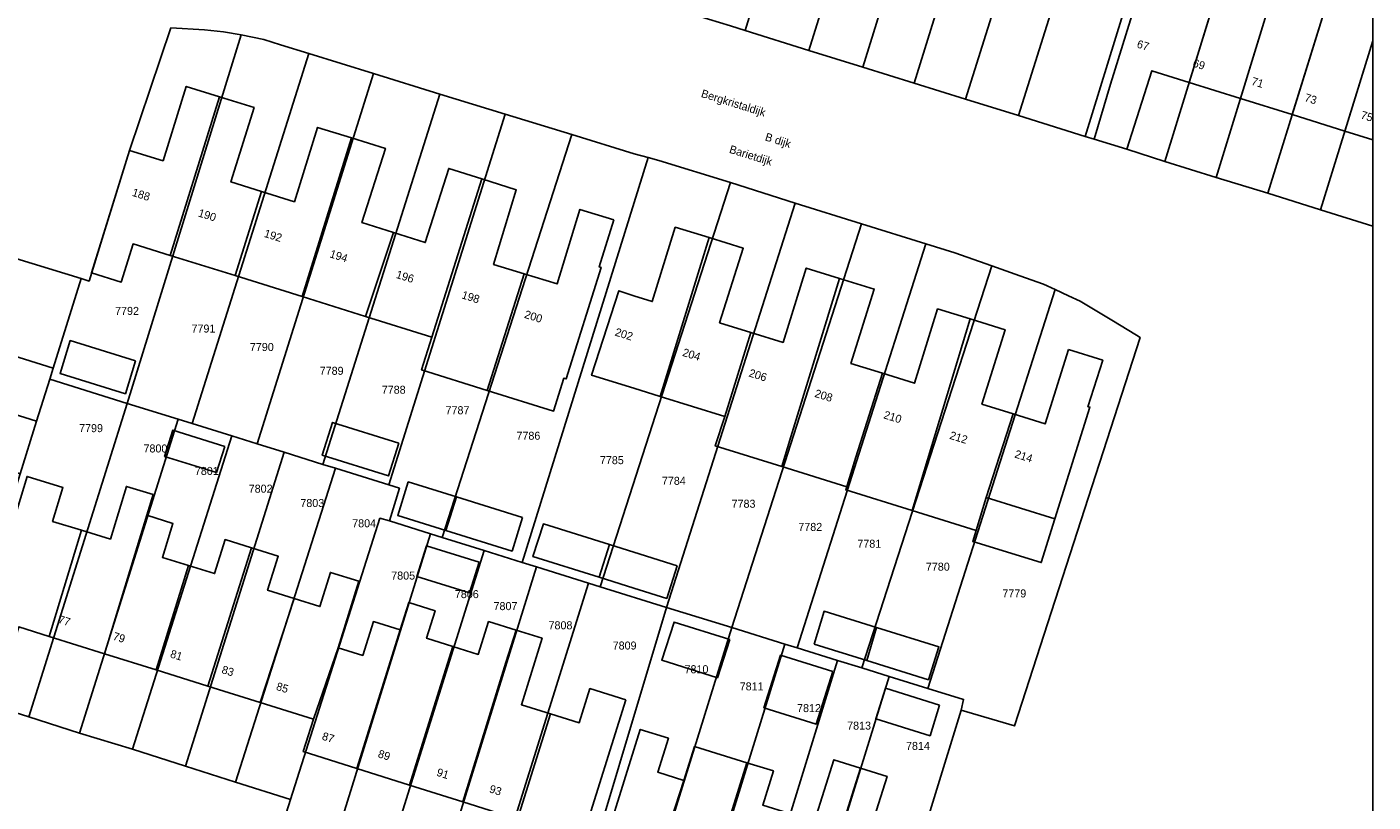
# Model space of a CAD drawing. Header units: metres. Extents: x 91564 to 92566, y 393362 to 394362.
# Tile 70 of 86: x 92447 to 92565, y 393612 to 393680. Entities that reach past the tile are written whole.
import ezdxf

# ---------------------------------------------------------------- set-up
doc = ezdxf.new("R2010")
doc.units = ezdxf.units.M
doc.linetypes.add('HIDDEN', pattern=[5.35, 2.675, -2.675])
for name, color, linetype in [('ADRES', 1, 'CONTINUOUS'), ('PAND', 1, 'CONTINUOUS'), ('PERCEEL', 7, 'CONTINUOUS'), ('PERCEELNUMMER', 7, 'CONTINUOUS'), ('TEC-RASTERVERDELING', 9, 'HIDDEN')]:
    doc.layers.add(name, color=color, linetype=linetype)

msp = doc.modelspace()

# ---------------------------------------------------------------- linework, layer by layer
at = {"layer": 'PAND'}
for points in [[(92564.497, 393690.136), (92564.231, 393690.22), (92562.192, 393683.628), (92563.131, 393682.703), (92562.599, 393680.984), (92560.328, 393681.698), (92557.455, 393672.442), (92562.055, 393671.003), (92564.497, 393678.898), (92564.497, 393690.136)], [(92551.316, 393684.532), (92548.241, 393685.499), (92549.166, 393688.482), (92546.028, 393689.37), (92541.605, 393675.103), (92540.187, 393670.293), (92543.035, 393669.431), (92545.219, 393676.27), (92548.457, 393675.257), (92551.316, 393684.532)], [(92556.705, 393686.108), (92554.387, 393686.836), (92553.472, 393683.854), (92551.316, 393684.532), (92548.457, 393675.257), (92552.947, 393673.852), (92556.705, 393686.108)], [(92560.328, 393681.698), (92558.108, 393682.396), (92559.023, 393685.378), (92556.705, 393686.108), (92552.947, 393673.852), (92557.455, 393672.442), (92560.328, 393681.698)], [(92564.497, 393678.898), (92562.055, 393671.003), (92564.497, 393670.239), (92564.497, 393678.898)], [(92463.835, 393674), (92460.938, 393674.903), (92458.914, 393668.412), (92455.992, 393669.322), (92452.657, 393658.63), (92455.255, 393657.819), (92456.296, 393661.16), (92459.527, 393660.151), (92463.835, 393674)], [(92467.513, 393665.731), (92464.833, 393666.566), (92466.857, 393673.058), (92463.835, 393674), (92459.527, 393660.151), (92465.189, 393658.382), (92467.513, 393665.731)], [(92475.349, 393670.411), (92472.394, 393671.332), (92470.37, 393664.84), (92467.513, 393665.731), (92465.189, 393658.382), (92471.062, 393656.548), (92475.349, 393670.411)], [(92479.015, 393662.148), (92476.264, 393663.022), (92478.311, 393669.487), (92475.349, 393670.411), (92471.062, 393656.548), (92476.592, 393654.821), (92479.015, 393662.148)], [(92486.745, 393666.828), (92483.85, 393667.747), (92481.792, 393661.266), (92479.015, 393662.148), (92476.592, 393654.821), (92482.367, 393653.017), (92486.745, 393666.828)], [(92490.425, 393658.544), (92487.753, 393659.362), (92489.729, 393665.88), (92486.745, 393666.828), (92482.367, 393653.017), (92481.473, 393650.153), (92487.206, 393648.363), (92490.425, 393658.544)], [(92498.266, 393663.256), (92495.289, 393664.167), (92493.299, 393657.664), (92490.425, 393658.544), (92487.206, 393648.363), (92492.99, 393646.556), (92493.888, 393649.419), (92494.079, 393649.359), (92497.135, 393659.097), (92496.979, 393659.149), (92498.266, 393663.256)], [(92506.561, 393661.704), (92503.614, 393662.615), (92501.604, 393656.119), (92500, 393656.616), (92498.685, 393657.061), (92496.307, 393649.692), (92500, 393648.546), (92502.284, 393647.837), (92506.561, 393661.704)], [(92510.221, 393653.425), (92507.488, 393654.275), (92509.547, 393660.78), (92506.561, 393661.704), (92502.284, 393647.837), (92507.928, 393646.087), (92510.221, 393653.425)], [(92517.956, 393658.145), (92515.047, 393659.045), (92513.026, 393652.552), (92510.221, 393653.425), (92507.928, 393646.087), (92507.111, 393643.514), (92512.913, 393641.714), (92513.705, 393644.295), (92517.956, 393658.145)], [(92521.701, 393649.861), (92518.949, 393650.72), (92520.976, 393657.211), (92517.956, 393658.145), (92513.705, 393644.295), (92512.913, 393641.714), (92518.59, 393639.953), (92519.389, 393642.532), (92521.701, 393649.861)], [(92529.361, 393654.604), (92526.512, 393655.483), (92524.486, 393648.992), (92521.701, 393649.861), (92519.389, 393642.532), (92518.501, 393639.667), (92524.289, 393637.871), (92529.361, 393654.604)], [(92533.1, 393646.322), (92530.378, 393647.174), (92532.409, 393653.664), (92529.361, 393654.604), (92524.289, 393637.871), (92529.876, 393636.138), (92530.765, 393639.003), (92533.1, 393646.322)], [(92456.516, 393650.93), (92450.808, 393652.712), (92449.914, 393649.849), (92455.622, 393648.067), (92456.516, 393650.93)], [(92537.944, 393651.932), (92535.914, 393645.442), (92533.1, 393646.322), (92530.765, 393639.003), (92536.74, 393637.15), (92539.813, 393646.91), (92539.639, 393646.928), (92540.927, 393650.999), (92537.944, 393651.932)], [(92479.478, 393643.762), (92473.703, 393645.566), (92472.809, 393642.702), (92478.584, 393640.899), (92479.478, 393643.762)], [(92464.289, 393643.476), (92459.755, 393644.891), (92459.04, 393642.6), (92463.574, 393641.185), (92464.289, 393643.476)], [(92451.786, 393636.152), (92449.261, 393636.92), (92450.166, 393639.896), (92447.047, 393640.845), (92443.336, 393628.647), (92443.441, 393628.615), (92441.331, 393621.678), (92444.215, 393620.801), (92446.318, 393627.714), (92448.968, 393626.884), (92451.786, 393636.152)], [(92484.507, 393639.064), (92480.307, 393640.375), (92479.392, 393637.445), (92483.592, 393636.134), (92484.507, 393639.064)], [(92457.485, 393637.465), (92458.034, 393639.268), (92455.709, 393639.976), (92454.312, 393635.384), (92451.786, 393636.152), (92448.968, 393626.884), (92453.804, 393625.369), (92457.485, 393637.465)], [(92490.282, 393637.261), (92484.507, 393639.064), (92483.592, 393636.134), (92489.367, 393634.331), (92490.282, 393637.261)], [(92536.74, 393637.15), (92530.765, 393639.003), (92529.876, 393636.138), (92529.58, 393635.183), (92535.555, 393633.33), (92536.74, 393637.15)], [(92461.124, 393633.074), (92458.847, 393633.783), (92459.772, 393636.752), (92457.485, 393637.465), (92453.804, 393625.369), (92458.296, 393623.962), (92461.124, 393633.074)], [(92497.889, 393634.896), (92492.114, 393636.7), (92491.193, 393633.845), (92496.968, 393632.041), (92497.889, 393634.896)], [(92466.614, 393634.62), (92464.326, 393635.333), (92463.401, 393632.364), (92461.124, 393633.074), (92458.296, 393623.962), (92462.807, 393622.549), (92466.614, 393634.62)], [(92470.351, 393630.187), (92468.038, 393630.908), (92468.966, 393633.887), (92466.614, 393634.62), (92462.807, 393622.549), (92467.388, 393621.114), (92470.351, 393630.187)], [(92486.496, 393633.373), (92481.89, 393634.795), (92481.057, 393632.121), (92485.663, 393630.699), (92486.496, 393633.373)], [(92503.788, 393633.054), (92500, 393634.237), (92497.889, 393634.896), (92496.968, 393632.041), (92500, 393631.094), (92502.867, 393630.199), (92503.788, 393633.054)], [(92474.184, 393625.892), (92475.993, 393631.697), (92473.52, 393632.468), (92472.592, 393629.489), (92470.351, 393630.187), (92467.388, 393621.114), (92472.051, 393619.653), (92474.184, 393625.892)], [(92483.276, 393623.038), (92484.201, 393626.007), (92481.91, 393626.721), (92482.657, 393629.117), (92480.346, 393629.837), (92479.603, 393627.451), (92475.835, 393615.35), (92480.43, 393613.902), (92483.276, 393623.038)], [(92515.736, 393626.202), (92520.321, 393624.779), (92521.191, 393627.65), (92516.607, 393629.073), (92515.736, 393626.202)], [(92479.603, 393627.451), (92477.264, 393628.18), (92476.341, 393625.22), (92474.184, 393625.892), (92472.051, 393619.653), (92471.149, 393616.827), (92475.835, 393615.35), (92479.603, 393627.451)], [(92488.841, 393624.592), (92489.723, 393627.427), (92487.318, 393628.177), (92486.425, 393625.313), (92484.202, 393626.007), (92483.276, 393623.038), (92480.43, 393613.902), (92485.061, 393612.443), (92488.841, 393624.592)], [(92492.713, 393620.128), (92490.187, 393620.915), (92491.997, 393626.717), (92489.723, 393627.427), (92488.841, 393624.592), (92485.061, 393612.443), (92489.847, 393610.935), (92492.713, 393620.128)], [(92508.365, 393626.62), (92503.515, 393628.133), (92502.437, 393624.793), (92507.287, 393623.278), (92508.365, 393626.62)], [(92521.191, 393627.65), (92520.321, 393624.779), (92525.717, 393623.103), (92526.629, 393625.961), (92521.191, 393627.65)], [(92517.358, 393623.803), (92512.788, 393625.234), (92511.358, 393620.652), (92515.925, 393619.222), (92517.358, 393623.803)], [(92499.288, 393621.347), (92496.166, 393622.32), (92495.238, 393619.341), (92492.713, 393620.128), (92489.847, 393610.935), (92492.525, 393610.091), (92490.37, 393603.188), (92493.235, 393602.295), (92495.386, 393609.197), (92495.491, 393609.165), (92499.288, 393621.347)], [(92526.691, 393620.879), (92521.959, 393622.361), (92521.124, 393619.689), (92525.856, 393618.206), (92526.691, 393620.879)], [(92504.373, 393614.3), (92502.085, 393615.014), (92503.015, 393617.992), (92500.553, 393618.761), (92500, 393616.991), (92496.757, 393606.61), (92500, 393605.597), (92501.389, 393605.163), (92504.373, 393614.3)], [(92509.853, 393615.834), (92505.297, 393617.258), (92504.373, 393614.3), (92501.389, 393605.163), (92506.065, 393603.703), (92509.853, 393615.834)], [(92513.495, 393611.45), (92511.248, 393612.152), (92512.179, 393615.13), (92509.853, 393615.834), (92506.065, 393603.703), (92510.627, 393602.278), (92513.495, 393611.45)], [(92519.035, 393612.999), (92519.78, 393615.385), (92517.461, 393616.11), (92515.782, 393610.736), (92513.495, 393611.45), (92510.627, 393602.278), (92515.237, 393600.838), (92519.035, 393612.999)], [(92522.839, 393608.542), (92520.424, 393609.296), (92521.355, 393612.274), (92522.1, 393614.66), (92519.78, 393615.385), (92519.035, 393612.999), (92515.237, 393600.838), (92518.221, 393599.906), (92517.77, 393598.459), (92516.993, 393598.702), (92515.479, 393593.848), (92518.008, 393593.059), (92522.839, 393608.542)]]:
    msp.add_lwpolyline(points, dxfattribs=at)
at = {"layer": 'PERCEEL'}
for points in [[(92564.497, 393362.049), (92564.497, 393717.164), (92557.93, 393718.565), (92558.66, 393721.99), (92548.645, 393724.125), (92550.98, 393735.09), (92553.36, 393734.595), (92556.383, 393748.403), (92562.594, 393777.012), (92557.71, 393778.072), (92559.054, 393784.316), (92553.347, 393782.618), (92550.03, 393793.322), (92558.21, 393795.675), (92556.67, 393801.593), (92559.171, 393802.055), (92562.831, 393802.731), (92564.497, 393810.404), (92564.497, 393966.528)], [(92519.59, 393711.809), (92513.033, 393713.86), (92512.448, 393711.977), (92503.091, 393681.84), (92505.565, 393681.07), (92508.43, 393680.185), (92509.702, 393679.789), (92519.59, 393711.809)], [(92509.702, 393679.789), (92515.283, 393678.05), (92525.266, 393710.033), (92519.59, 393711.809), (92509.702, 393679.789)], [(92529.909, 393708.581), (92525.266, 393710.033), (92515.283, 393678.05), (92519.975, 393676.588), (92529.909, 393708.581)], [(92519.975, 393676.588), (92524.461, 393675.19), (92534.383, 393707.182), (92529.909, 393708.581), (92519.975, 393676.588)], [(92538.999, 393705.738), (92534.383, 393707.182), (92524.461, 393675.19), (92528.939, 393673.794), (92538.999, 393705.738)], [(92528.939, 393673.794), (92533.561, 393672.354), (92543.603, 393704.298), (92538.999, 393705.738), (92528.939, 393673.794)], [(92548.194, 393702.862), (92543.603, 393704.298), (92533.561, 393672.354), (92539.405, 393670.533), (92549.242, 393702.508), (92548.194, 393702.862)], [(92556.784, 393702.273), (92548.842, 393704.792), (92548.194, 393702.862), (92549.242, 393702.508), (92539.405, 393670.533), (92540.185, 393670.29), (92543.035, 393669.43), (92546.333, 393668.364), (92556.784, 393702.273)], [(92561.229, 393700.863), (92556.784, 393702.273), (92546.333, 393668.364), (92550.832, 393666.953), (92561.229, 393700.863)], [(92550.832, 393666.953), (92555.331, 393665.598), (92564.497, 393695.131), (92564.497, 393699.827), (92561.229, 393700.863), (92550.832, 393666.953)], [(92564.497, 393699.827), (92564.497, 393662.702), (92559.933, 393664.141), (92555.331, 393665.598), (92550.832, 393666.953), (92546.333, 393668.364), (92543.035, 393669.43), (92540.185, 393670.29), (92539.405, 393670.533), (92533.561, 393672.354), (92528.939, 393673.794), (92524.461, 393675.19), (92519.975, 393676.588), (92515.283, 393678.05), (92509.702, 393679.789), (92508.43, 393680.185)], [(92555.331, 393665.598), (92559.933, 393664.141), (92564.497, 393678.898), (92564.497, 393695.131), (92555.331, 393665.598)], [(92440.341, 393661.628), (92451.768, 393658.12), (92452.445, 393657.907), (92453.7, 393661.97), (92455.99, 393669.32), (92459.59, 393680.015), (92462.531, 393679.86), (92464.173, 393679.658), (92465.739, 393679.398), (92467.695, 393678.99), (92469.167, 393678.536), (92471.626, 393677.767), (92477.278, 393676.032), (92483.077, 393674.239), (92488.773, 393672.49), (92494.573, 393670.697), (92500.04, 393669.015), (92501.237, 393668.698), (92502.185, 393668.445), (92508.445, 393666.509), (92514.083, 393664.716), (92519.867, 393662.908), (92525.475, 393661.174), (92528.01, 393660.375), (92531.245, 393659.234), (92533.689, 393658.367), (92535.745, 393657.64), (92536.765, 393657.162), (92537.947, 393656.621), (92538.965, 393656.15), (92541.722, 393654.482), (92543.877, 393653.179), (92544.181, 393652.989), (92533.233, 393619.067), (92528.575, 393620.454), (92519.25, 393590.202)], [(92459.59, 393680.015), (92455.99, 393669.32), (92453.7, 393661.97), (92452.445, 393657.907), (92451.768, 393658.12), (92449.318, 393650.315), (92449.012, 393649.337), (92455.773, 393647.228), (92465.739, 393679.398), (92464.173, 393679.658), (92462.531, 393679.86), (92459.59, 393680.015)], [(92465.739, 393679.398), (92455.773, 393647.228), (92460.231, 393645.838), (92461.448, 393645.458), (92471.626, 393677.767), (92469.167, 393678.536), (92467.695, 393678.99), (92465.739, 393679.398)], [(92564.497, 393678.898), (92559.933, 393664.141), (92564.497, 393662.702), (92564.497, 393678.898)], [(92471.626, 393677.767), (92461.448, 393645.458), (92464.898, 393644.382), (92467.126, 393643.687), (92477.278, 393676.032), (92471.626, 393677.767)], [(92477.278, 393676.032), (92467.126, 393643.687), (92469.473, 393642.955), (92472.84, 393641.905), (92483.077, 393674.239), (92477.278, 393676.032)], [(92483.077, 393674.239), (92472.84, 393641.905), (92473.952, 393641.558), (92478.613, 393640.104), (92488.773, 393672.49), (92483.077, 393674.239)], [(92488.773, 393672.49), (92478.613, 393640.104), (92479.531, 393639.818), (92478.68, 393636.96), (92482.247, 393635.847), (92483.257, 393635.532), (92494.573, 393670.697), (92488.773, 393672.49)], [(92494.573, 393670.697), (92483.257, 393635.532), (92486.94, 393634.382), (92490.264, 393633.344), (92501.237, 393668.698), (92500.04, 393669.015), (92494.573, 393670.697)], [(92501.237, 393668.698), (92490.264, 393633.344), (92491.514, 393632.954), (92496.041, 393631.541), (92497.066, 393631.221), (92508.445, 393666.509), (92502.185, 393668.445), (92501.237, 393668.698)], [(92508.445, 393666.509), (92497.066, 393631.221), (92502.855, 393629.414), (92514.083, 393664.716), (92508.445, 393666.509)], [(92451.768, 393658.12), (92440.341, 393661.628), (92427.434, 393665.672), (92426.494, 393664.535), (92425.744, 393663.598), (92424.983, 393662.624), (92424.254, 393661.588), (92422.693, 393658.658), (92449.318, 393650.315), (92451.768, 393658.12)], [(92514.083, 393664.716), (92502.855, 393629.414), (92508.541, 393627.652), (92519.867, 393662.908), (92514.083, 393664.716)], [(92519.867, 393662.908), (92508.541, 393627.652), (92513.179, 393626.215), (92514.263, 393625.879), (92525.475, 393661.174), (92519.867, 393662.908)], [(92525.475, 393661.174), (92514.263, 393625.879), (92517.778, 393624.79), (92519.89, 393624.136), (92531.245, 393659.234), (92528.01, 393660.375), (92525.475, 393661.174)], [(92531.245, 393659.234), (92519.89, 393624.136), (92522.283, 393623.394), (92525.666, 393622.346), (92536.765, 393657.162), (92535.745, 393657.64), (92533.689, 393658.367), (92531.245, 393659.234)], [(92422.693, 393658.658), (92422.187, 393657.572), (92420.691, 393654.214), (92447.867, 393645.676), (92449.012, 393649.337), (92449.318, 393650.315), (92422.693, 393658.658)], [(92536.765, 393657.162), (92525.666, 393622.346), (92528.777, 393621.382), (92528.575, 393620.454), (92533.233, 393619.067), (92544.181, 393652.989), (92543.877, 393653.179), (92541.722, 393654.482), (92538.965, 393656.15), (92537.947, 393656.621), (92536.765, 393657.162)], [(92420.691, 393654.214), (92420.163, 393652.873), (92419.047, 393649.814), (92446.429, 393641.08), (92447.867, 393645.676), (92420.691, 393654.214)], [(92447.191, 393619.849), (92455.773, 393647.228), (92449.012, 393649.337), (92447.867, 393645.676), (92446.429, 393641.08), (92444.974, 393636.429), (92443.529, 393631.809), (92442.141, 393627.331), (92442.984, 393627.115), (92442.009, 393623.908), (92441.33, 393621.675), (92444.215, 393620.8), (92447.191, 393619.849)], [(92447.191, 393619.849), (92451.607, 393618.438), (92460.231, 393645.838), (92455.773, 393647.228), (92447.191, 393619.849)], [(92451.607, 393618.438), (92456.243, 393617.032), (92464.898, 393644.382), (92461.448, 393645.458), (92460.231, 393645.838), (92451.607, 393618.438)], [(92456.243, 393617.032), (92460.878, 393615.554), (92469.473, 393642.955), (92467.126, 393643.687), (92464.898, 393644.382), (92456.243, 393617.032)], [(92460.878, 393615.554), (92465.231, 393614.167), (92473.952, 393641.558), (92472.84, 393641.905), (92469.473, 393642.955), (92460.878, 393615.554)], [(92465.231, 393614.167), (92470.04, 393612.65), (92477.836, 393637.193), (92478.68, 393636.96), (92479.531, 393639.818), (92478.613, 393640.104), (92473.952, 393641.558), (92465.231, 393614.167)], [(92470.04, 393612.65), (92469.09, 393609.715), (92473.691, 393608.287), (92482.247, 393635.847), (92478.68, 393636.96), (92477.836, 393637.193), (92470.04, 393612.65)], [(92469.09, 393609.715), (92470.04, 393612.65), (92465.231, 393614.167), (92460.878, 393615.554), (92456.243, 393617.032), (92451.607, 393618.438), (92447.191, 393619.849), (92444.215, 393620.8), (92441.33, 393621.675), (92442.009, 393623.908), (92442.984, 393627.115), (92442.141, 393627.331), (92437.03, 393628.865), (92424.865, 393632.67), (92414.21, 393635.99)], [(92473.691, 393608.287), (92478.319, 393606.872), (92486.94, 393634.382), (92483.257, 393635.532), (92482.247, 393635.847), (92473.691, 393608.287)], [(92478.319, 393606.872), (92482.97, 393605.449), (92491.514, 393632.954), (92490.264, 393633.344), (92486.94, 393634.382), (92478.319, 393606.872)], [(92482.97, 393605.449), (92487.457, 393604.076), (92496.041, 393631.541), (92491.514, 393632.954), (92482.97, 393605.449)], [(92487.457, 393604.076), (92490.37, 393603.185), (92493.235, 393602.295), (92494.605, 393601.915), (92502.855, 393629.414), (92497.066, 393631.221), (92496.041, 393631.541), (92487.457, 393604.076)], [(92494.605, 393601.915), (92495.21, 393601.7), (92494.055, 393598.025), (92498.901, 393596.523), (92508.541, 393627.652), (92502.855, 393629.414), (92494.605, 393601.915)], [(92498.901, 393596.523), (92503.555, 393595.068), (92513.179, 393626.215), (92508.541, 393627.652), (92498.901, 393596.523)], [(92503.555, 393595.068), (92508.189, 393593.634), (92517.778, 393624.79), (92514.263, 393625.879), (92513.179, 393626.215), (92503.555, 393595.068)], [(92508.189, 393593.634), (92512.652, 393592.245), (92522.283, 393623.394), (92519.89, 393624.136), (92517.778, 393624.79), (92508.189, 393593.634)], [(92528.575, 393620.454), (92528.777, 393621.382), (92525.666, 393622.346), (92522.283, 393623.394), (92512.652, 393592.245), (92519.25, 393590.202), (92528.575, 393620.454)]]:
    msp.add_lwpolyline(points, dxfattribs=at)
at = {"layer": 'TEC-RASTERVERDELING'}
msp.add_lwpolyline([(91564.497, 393362.049), (92564.497, 393362.049), (92564.497, 394362.049), (91564.497, 394362.049), (91564.497, 393362.049)], dxfattribs=at)

# ---------------------------------------------------------------- texts
at = {"layer": 'ADRES'}
for s, rotation, p in [('67', 343.201, (92543.849, 393678.314)), ('69', 342.897, (92548.726, 393676.649)), ('71', 342.903, (92553.843, 393675.068)), ('Bergkristaldijk', 342.697, (92505.815, 393673.998)), ('73', 342.897, (92558.483, 393673.636)), ('75', 342.897, (92563.384, 393672.122)), ('B dijk', 342.697, (92511.396, 393670.206)), ('Barietdijk', 342.697, (92508.274, 393669.126)), ('188', 342.702, (92456.148, 393665.361)), ('190', 342.702, (92461.916, 393663.567)), ('192', 342.702, (92467.666, 393661.779)), ('194', 342.702, (92473.397, 393659.997)), ('196', 342.702, (92479.183, 393658.197)), ('198', 342.702, (92484.914, 393656.414)), ('200', 342.697, (92490.386, 393654.712)), ('202', 342.8, (92498.292, 393653.165)), ('204', 342.8, (92504.189, 393651.391)), ('206', 342.8, (92509.982, 393649.592)), ('208', 342.8, (92515.724, 393647.81)), ('210', 342.8, (92521.743, 393645.938)), ('212', 342.8, (92527.503, 393644.148)), ('214', 342.605, (92533.179, 393642.515)), ('77', 342.897, (92449.693, 393628.074)), ('79', 342.897, (92454.47, 393626.606)), ('81', 342.903, (92459.474, 393625.065)), ('83', 342.897, (92463.967, 393623.686)), ('85', 342.897, (92468.723, 393622.225)), ('87', 342.502, (92472.726, 393617.881)), ('89', 342.502, (92477.608, 393616.341)), ('91', 342.502, (92482.73, 393614.728)), ('93', 342.502, (92487.327, 393613.278))]:
    msp.add_text(s, height=0.7, rotation=rotation, dxfattribs=at).set_placement(p)
at = {"layer": 'PERCEELNUMMER'}
for s, p in [('7792', (92454.722, 393654.954)), ('7791', (92461.392, 393653.414)), ('7790', (92466.487, 393651.804)), ('7789', (92472.58, 393649.724)), ('7788', (92477.998, 393648.071)), ('7787', (92483.566, 393646.283)), ('7799', (92451.581, 393644.718)), ('7786', (92489.754, 393644.054)), ('7800', (92457.203, 393642.944)), ('7785', (92497.037, 393641.922)), ('7801', (92461.685, 393640.981)), ('7784', (92502.448, 393640.117)), ('7802', (92466.384, 393639.432)), ('7803', (92470.893, 393638.179)), ('7783', (92508.532, 393638.115)), ('7804', (92475.417, 393636.411)), ('7782', (92514.356, 393636.093)), ('7781', (92519.508, 393634.625)), ('7780', (92525.489, 393632.62)), ('7805', (92478.823, 393631.844)), ('7806', (92484.379, 393630.225)), ('7779', (92532.166, 393630.286)), ('7807', (92487.753, 393629.177)), ('7808', (92492.554, 393627.504)), ('7809', (92498.152, 393625.735)), ('7810', (92504.426, 393623.667)), ('7811', (92509.239, 393622.169)), ('7812', (92514.246, 393620.272)), ('7813', (92518.618, 393618.742)), ('7814', (92523.755, 393616.97))]:
    msp.add_text(s, height=0.7, dxfattribs=at).set_placement(p)

doc.saveas('drawing.dxf')
